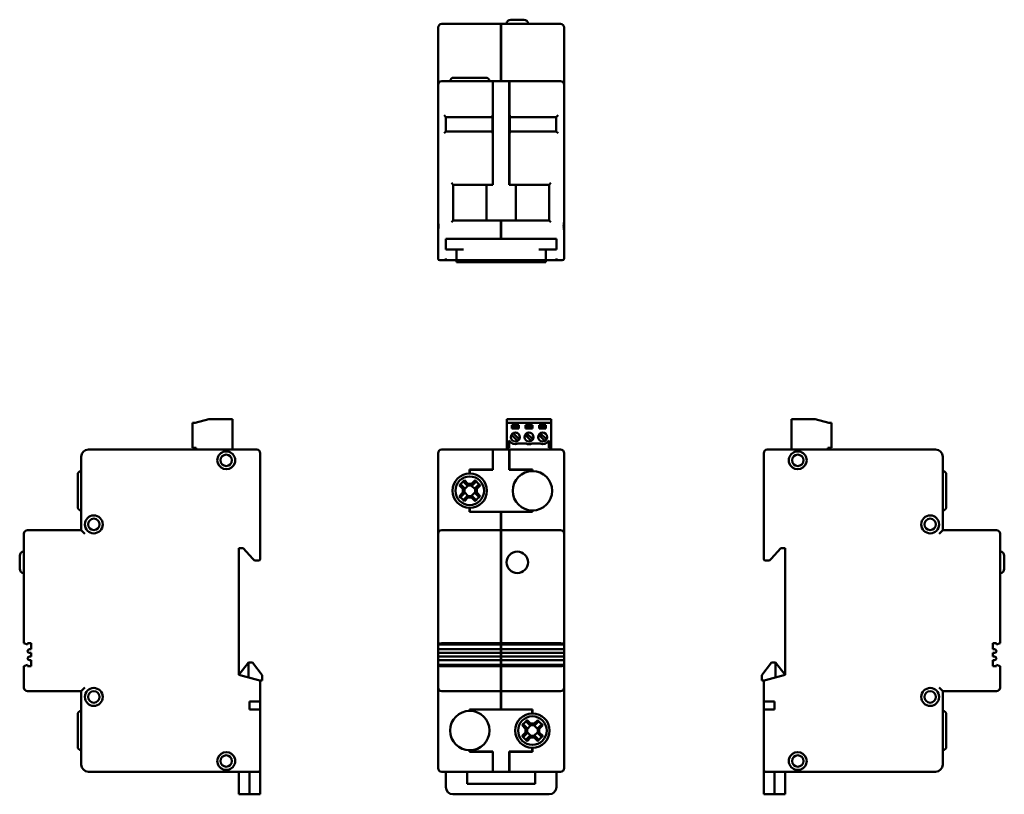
# Model space of a CAD drawing. Header units: millimetres. Extents: x 73 to 348, y 56 to 272.
import ezdxf

# ---------------------------------------------------------------- set-up
doc = ezdxf.new("R2010")
doc.units = ezdxf.units.MM
doc.layers.add('Viditelné hrany(CSN)', color=7, linetype='Continuous', lineweight=50)

msp = doc.modelspace()

# ---------------------------------------------------------------- linework, layer by layer
at = {"layer": 'Viditelné hrany(CSN)'}
for p, q in [((189.57, 270.06), (189.57, 254.06)), ((207.14, 271.06), (190.57, 271.06)), ((207.14, 271.06), (207.14, 270.06)), ((207.14, 271.01), (207.19, 271.01)), ((207.14, 255.06), (207.14, 270.06)), ((207.19, 270.06), (207.19, 271.06)), ((223.77, 271.06), (207.19, 271.06)), ((207.19, 270.06), (207.19, 255.06)), ((209.89, 272.26), (213.49, 272.26)), ((224.77, 254.06), (224.77, 270.06)), ((193.92, 256.06), (202.92, 256.06)), ((189.57, 253.06), (189.57, 254.06)), ((189.57, 253.06), (189.57, 216.06)), ((204.84, 255.06), (190.57, 255.06)), ((204.84, 255.06), (204.89, 255.06)), ((204.84, 255.06), (204.84, 253.06)), ((204.89, 255.01), (204.84, 255.01)), ((204.84, 226.66), (204.84, 253.06)), ((209.44, 255.06), (204.89, 255.06)), ((204.89, 253.06), (204.89, 255.06)), ((204.89, 253.06), (204.89, 226.16)), ((209.44, 255.06), (209.49, 255.06)), ((209.44, 255.06), (209.44, 253.06)), ((209.49, 255.01), (209.44, 255.01)), ((209.44, 226.16), (209.44, 253.06)), ((223.77, 255.06), (209.49, 255.06)), ((209.49, 253.06), (209.49, 255.06)), ((209.49, 253.06), (209.49, 226.66)), ((224.77, 254.06), (224.77, 253.06)), ((224.77, 216.06), (224.77, 253.06)), ((191.27, 245.56), (191.77, 245.06)), ((191.77, 241.06), (191.77, 245.06)), ((191.77, 245.06), (204.77, 245.06)), ((204.77, 240.56), (204.77, 245.56)), ((209.57, 240.56), (209.57, 245.56)), ((209.57, 245.06), (222.57, 245.06)), ((222.57, 245.06), (223.07, 245.56)), ((222.57, 245.06), (222.57, 241.06)), ((191.77, 241.06), (191.27, 240.56)), ((204.77, 241.06), (191.77, 241.06)), ((222.57, 241.06), (209.57, 241.06)), ((222.57, 241.06), (223.07, 240.56)), ((193.27, 226.66), (193.77, 226.16)), ((193.77, 226.16), (203.07, 226.16)), ((193.77, 216.16), (193.77, 226.16)), ((203.07, 216.16), (203.07, 226.16)), ((204.89, 226.16), (203.07, 226.16)), ((204.84, 226.66), (204.84, 226.44)), ((204.84, 226.16), (204.84, 226.44)), ((211.27, 226.16), (209.44, 226.16)), ((209.49, 226.44), (209.49, 226.66)), ((209.49, 226.16), (209.49, 226.44)), ((211.27, 226.16), (220.57, 226.16)), ((211.27, 216.16), (211.27, 226.16)), ((220.57, 226.16), (221.07, 226.66)), ((220.57, 226.16), (220.57, 216.16)), ((189.57, 213.06), (189.57, 216.06)), ((193.77, 216.16), (193.27, 215.66)), ((203.07, 216.16), (193.77, 216.16)), ((203.07, 216.16), (211.27, 216.16)), ((207.14, 215.88), (207.14, 215.66)), ((207.19, 215.88), (207.14, 215.88)), ((207.14, 211.06), (207.14, 215.66)), ((207.19, 215.66), (207.19, 215.88)), ((207.19, 215.66), (207.19, 211.06)), ((220.57, 216.16), (211.27, 216.16)), ((220.57, 216.16), (221.07, 215.66)), ((224.77, 216.06), (224.77, 213.06)), ((189.57, 213.06), (189.57, 205.56)), ((224.77, 205.56), (224.77, 213.06)), ((191.72, 211.06), (193.72, 211.06)), ((191.72, 211.06), (191.72, 208.06)), ((220.62, 211.06), (193.72, 211.06)), ((207.14, 211.11), (207.19, 211.11)), ((220.62, 211.06), (222.62, 211.06)), ((222.62, 208.06), (222.62, 211.06)), ((193.72, 208.06), (191.72, 208.06)), ((193.72, 208.06), (196.67, 208.06)), ((194.67, 208.06), (194.67, 205.11)), ((217.67, 208.06), (220.62, 208.06)), ((219.67, 205.11), (219.67, 208.06)), ((222.62, 208.06), (220.62, 208.06)), ((190.57, 205.06), (190.07, 205.06)), ((190.57, 205.06), (191.72, 205.06)), ((191.72, 205.06), (191.72, 205.56)), ((194.67, 205.06), (191.72, 205.06)), ((196.67, 205.11), (194.67, 205.11)), ((194.67, 205.11), (194.67, 205.06)), ((194.67, 205.06), (194.67, 204.56)), ((194.67, 204.56), (219.67, 204.56)), ((196.67, 205.11), (217.67, 205.11)), ((219.67, 205.11), (217.67, 205.11)), ((219.67, 205.06), (219.67, 205.11)), ((222.62, 205.06), (219.67, 205.06)), ((219.67, 204.56), (219.67, 205.06)), ((222.62, 205.56), (222.62, 205.06)), ((222.62, 205.06), (223.77, 205.06)), ((224.27, 205.06), (223.77, 205.06)), ((121, 159.68), (121, 152.68)), ((121.7, 159.68), (121, 159.68)), ((121.7, 159.68), (125.5, 160.68)), ((132.1, 160.68), (125.5, 160.68)), ((132.1, 160.68), (132.1, 152.18)), ((208.81, 160.68), (221.11, 160.68)), ((208.81, 159.68), (208.81, 160.68)), ((208.81, 159.68), (208.81, 152.68)), ((221.11, 159.68), (208.81, 159.68)), ((221.11, 159.68), (221.11, 160.68)), ((221.11, 159.68), (221.11, 152.68)), ((288.33, 160.68), (288.33, 152.18)), ((294.93, 160.68), (288.33, 160.68)), ((298.73, 159.68), (294.93, 160.68)), ((299.43, 159.68), (298.73, 159.68)), ((299.43, 159.68), (299.43, 152.68)), ((210.21, 158.08), (210.21, 158.98)), ((210.21, 158.98), (212.11, 158.98)), ((210.21, 158.68), (212.11, 158.68)), ((212.11, 158.08), (210.21, 158.08)), ((212.11, 158.98), (212.11, 158.08)), ((214.01, 158.08), (214.01, 158.98)), ((214.01, 158.98), (215.91, 158.98)), ((214.01, 158.68), (215.91, 158.68)), ((215.91, 158.08), (214.01, 158.08)), ((215.91, 158.98), (215.91, 158.08)), ((217.81, 158.08), (217.81, 158.98)), ((217.81, 158.98), (219.71, 158.98)), ((217.81, 158.68), (219.71, 158.68)), ((219.71, 158.08), (217.81, 158.08)), ((219.71, 158.98), (219.71, 158.08)), ((209.43, 152.68), (209.43, 154.68)), ((211.78, 154.61), (210.08, 156.31)), ((210.5, 156.74), (212.21, 155.04)), ((215.59, 154.61), (213.88, 156.32)), ((214.31, 156.75), (216.02, 155.04)), ((219.4, 154.61), (217.69, 156.33)), ((218.11, 156.75), (219.83, 155.04)), ((220.49, 154.68), (220.49, 152.68)), ((138.9, 152.18), (91.9, 152.18)), ((121, 152.68), (122, 152.68)), ((122, 152.68), (122, 152.18)), ((204.84, 152.18), (190.57, 152.18)), ((204.84, 152.18), (204.84, 150.18)), ((204.84, 152.18), (204.89, 152.18)), ((204.84, 152.13), (204.89, 152.13)), ((204.89, 150.18), (204.89, 152.18)), ((209.44, 152.18), (204.89, 152.18)), ((208.81, 152.18), (208.81, 152.68)), ((208.81, 152.68), (209.43, 152.68)), ((209.44, 152.18), (209.44, 150.18)), ((209.44, 152.18), (209.49, 152.18)), ((209.49, 152.13), (209.44, 152.13)), ((209.49, 150.18), (209.49, 152.18)), ((223.77, 152.18), (209.49, 152.18)), ((211.92, 153.83), (214.19, 153.83)), ((215.72, 153.83), (217.99, 153.83)), ((220.49, 152.68), (221.11, 152.68)), ((221.11, 152.68), (221.11, 152.18)), ((328.53, 152.18), (281.53, 152.18)), ((298.43, 152.18), (298.43, 152.68)), ((298.43, 152.68), (299.43, 152.68)), ((89.9, 150.18), (89.9, 129.68)), ((139.9, 121.68), (139.9, 151.18)), ((189.57, 150.18), (189.57, 151.18)), ((189.57, 150.18), (189.57, 131.28)), ((204.84, 146.61), (204.84, 150.18)), ((204.89, 150.18), (204.89, 146.56)), ((209.44, 146.56), (209.44, 150.18)), ((209.49, 150.18), (209.49, 146.61)), ((224.77, 151.18), (224.77, 150.18)), ((224.77, 131.28), (224.77, 150.18)), ((280.53, 151.18), (280.53, 121.68)), ((330.53, 129.68), (330.53, 150.18)), ((198.39, 145.48), (198.39, 146.61)), ((198.39, 146.61), (204.84, 146.61)), ((204.89, 146.56), (198.44, 146.56)), ((198.44, 146.56), (198.44, 145.48)), ((215.89, 146.56), (209.44, 146.56)), ((209.49, 146.61), (215.94, 146.61)), ((215.89, 146.18), (215.89, 146.56)), ((215.94, 146.61), (215.94, 146.18)), ((88.9, 136.18), (88.9, 145.18)), ((197.73, 142.17), (196.78, 143.12)), ((196.95, 143.59), (197.92, 142.62)), ((198.39, 145.48), (198.42, 145.48)), ((198.42, 145.48), (198.44, 145.48)), ((198.91, 142.62), (199.89, 143.59)), ((200.05, 143.12), (199.1, 142.17)), ((331.53, 145.18), (331.53, 136.18)), ((196.48, 141.18), (195.51, 142.15)), ((195.98, 142.32), (196.93, 141.37)), ((196.48, 140.19), (196.48, 141.18)), ((197.98, 142.17), (196.93, 141.12)), ((196.93, 141.36), (196.93, 141.37)), ((196.93, 141.36), (196.93, 140)), ((197.74, 142.17), (197.73, 142.17)), ((199.1, 142.17), (197.74, 142.17)), ((197.92, 142.62), (198.91, 142.62)), ((199.91, 141.12), (198.85, 142.17)), ((199.1, 142.17), (199.1, 142.17)), ((199.91, 141.37), (200.85, 142.32)), ((199.91, 141.36), (199.91, 141.37)), ((199.91, 140), (199.91, 141.36)), ((201.33, 142.15), (200.35, 141.18)), ((200.35, 141.18), (200.35, 140.19)), ((195.51, 139.21), (196.48, 140.19)), ((196.93, 139.99), (195.98, 139.05)), ((196.78, 138.24), (197.73, 139.19)), ((196.93, 140.25), (197.98, 139.19)), ((196.93, 140), (196.93, 139.99)), ((197.92, 138.75), (196.95, 137.77)), ((197.74, 139.19), (197.73, 139.19)), ((197.74, 139.19), (199.1, 139.19)), ((198.91, 138.75), (197.92, 138.75)), ((198.85, 139.19), (199.91, 140.25)), ((199.89, 137.77), (198.91, 138.75)), ((199.1, 139.19), (200.05, 138.24)), ((199.1, 139.19), (199.1, 139.19)), ((199.91, 140), (199.91, 139.99)), ((200.85, 139.05), (199.91, 139.99)), ((200.35, 140.19), (201.33, 139.21)), ((198.39, 134.76), (198.39, 135.88)), ((198.42, 135.88), (198.39, 135.88)), ((198.44, 135.88), (198.42, 135.88)), ((198.44, 135.88), (198.44, 134.81)), ((198.44, 134.81), (215.89, 134.81)), ((215.89, 134.81), (215.89, 135.18)), ((215.94, 135.18), (215.94, 134.76)), ((207.14, 134.76), (198.39, 134.76)), ((207.14, 129.68), (207.14, 134.76)), ((215.94, 134.76), (207.19, 134.76)), ((207.19, 134.76), (207.19, 129.68)), ((89.9, 129.68), (74.9, 129.68)), ((90.9, 128.68), (89.9, 129.68)), ((189.57, 131.28), (189.57, 128.68)), ((207.14, 129.68), (190.57, 129.68)), ((207.14, 129.68), (207.14, 128.68)), ((207.14, 129.63), (207.19, 129.63)), ((207.19, 128.68), (207.19, 129.68)), ((223.77, 129.68), (207.19, 129.68)), ((224.77, 128.68), (224.77, 131.28)), ((330.53, 129.68), (329.53, 128.68)), ((345.53, 129.68), (330.53, 129.68)), ((73.9, 128.68), (73.9, 98.08)), ((189.57, 128.68), (189.57, 98.08)), ((207.14, 98.08), (207.14, 128.68)), ((207.19, 128.68), (207.19, 98.08)), ((224.77, 98.08), (224.77, 128.68)), ((346.53, 98.08), (346.53, 128.68)), ((133.9, 124.68), (135.1, 124.68)), ((133.9, 89.28), (133.9, 124.68)), ((135.1, 124.68), (137.85, 121.68)), ((282.59, 121.68), (285.33, 124.68)), ((285.33, 124.68), (286.53, 124.68)), ((286.53, 124.68), (286.53, 89.28)), ((72.7, 118.88), (72.7, 122.48)), ((138.3, 121.18), (137.85, 121.68)), ((138.3, 121.18), (138.9, 121.18)), ((139.4, 121.18), (138.9, 121.18)), ((281.53, 121.18), (281.03, 121.18)), ((281.53, 121.18), (282.13, 121.18)), ((282.59, 121.68), (282.13, 121.18)), ((347.73, 122.48), (347.73, 118.88)), ((74.9, 97.73), (73.9, 98.08)), ((74.9, 97.73), (74.9, 98.08)), ((74.9, 98.08), (75.9, 98.08)), ((75.9, 96.38), (75.4, 96.38)), ((75.9, 98.08), (75.9, 96.38)), ((189.57, 98.08), (189.57, 97.73)), ((207.14, 97.73), (189.57, 97.73)), ((189.57, 96.38), (189.57, 97.73)), ((207.14, 96.38), (189.57, 96.38)), ((189.57, 95.38), (189.57, 96.38)), ((190.57, 98.08), (207.14, 98.08)), ((207.14, 98.12), (207.19, 98.12)), ((207.14, 97.73), (207.14, 98.08)), ((207.14, 97.8), (207.19, 97.8)), ((207.14, 96.38), (207.14, 97.73)), ((207.14, 96.38), (207.14, 95.38)), ((207.14, 96.33), (207.19, 96.33)), ((207.19, 98.08), (207.19, 97.73)), ((207.19, 98.08), (223.77, 98.08)), ((207.19, 97.73), (207.19, 96.38)), ((224.77, 97.73), (207.19, 97.73)), ((207.19, 95.38), (207.19, 96.38)), ((224.77, 96.38), (207.19, 96.38)), ((224.77, 97.73), (224.77, 98.08)), ((224.77, 97.73), (224.77, 96.38)), ((224.77, 96.38), (224.77, 95.38)), ((344.53, 98.08), (345.53, 98.08)), ((344.53, 96.38), (344.53, 98.08)), ((345.03, 96.38), (344.53, 96.38)), ((346.53, 98.08), (345.53, 97.73)), ((345.53, 98.08), (345.53, 97.73)), ((75.4, 95.38), (75.9, 95.38)), ((75.9, 94.38), (75.4, 94.38)), ((75.9, 95.38), (75.9, 94.38)), ((189.57, 94.38), (189.57, 95.38)), ((189.57, 95.38), (207.14, 95.38)), ((207.14, 94.38), (189.57, 94.38)), ((189.57, 93.38), (189.57, 94.38)), ((207.14, 95.43), (207.19, 95.43)), ((207.14, 94.38), (207.14, 95.38)), ((207.14, 94.38), (207.14, 93.38)), ((207.14, 94.33), (207.19, 94.33)), ((207.19, 95.38), (207.19, 94.38)), ((207.19, 95.38), (224.77, 95.38)), ((207.19, 93.38), (207.19, 94.38)), ((224.77, 94.38), (207.19, 94.38)), ((224.77, 95.38), (224.77, 94.38)), ((224.77, 94.38), (224.77, 93.38)), ((344.53, 95.38), (345.03, 95.38)), ((344.53, 94.38), (344.53, 95.38)), ((345.03, 94.38), (344.53, 94.38)), ((73.9, 91.68), (74.9, 92.03)), ((73.9, 91.68), (73.9, 85.68)), ((74.9, 91.68), (74.9, 92.03)), ((75.9, 91.68), (74.9, 91.68)), ((75.4, 93.38), (75.9, 93.38)), ((75.9, 93.38), (75.9, 91.68)), ((133.9, 89.28), (136.6, 92.68)), ((136.6, 92.68), (137.7, 92.68)), ((136.6, 88.56), (136.6, 92.68)), ((137.7, 92.68), (140.4, 89.18)), ((189.57, 92.03), (189.57, 93.38)), ((189.57, 93.38), (207.14, 93.38)), ((189.57, 92.03), (189.57, 91.68)), ((207.14, 92.03), (189.57, 92.03)), ((189.57, 91.68), (189.57, 85.68)), ((207.14, 91.68), (190.57, 91.68)), ((207.14, 93.43), (207.19, 93.43)), ((207.14, 92.03), (207.14, 93.38)), ((207.14, 91.68), (207.14, 92.03)), ((207.14, 91.96), (207.19, 91.96)), ((207.14, 85.68), (207.14, 91.68)), ((207.14, 91.65), (207.19, 91.65)), ((207.19, 93.38), (207.19, 92.03)), ((207.19, 93.38), (224.77, 93.38)), ((207.19, 92.03), (207.19, 91.68)), ((224.77, 92.03), (207.19, 92.03)), ((207.19, 91.68), (207.19, 85.68)), ((223.77, 91.68), (207.19, 91.68)), ((224.77, 93.38), (224.77, 92.03)), ((224.77, 91.68), (224.77, 92.03)), ((224.77, 85.68), (224.77, 91.68)), ((280.03, 89.18), (282.73, 92.68)), ((282.73, 92.68), (283.83, 92.68)), ((283.83, 92.68), (283.83, 88.56)), ((286.53, 89.28), (283.83, 92.68)), ((344.53, 93.38), (345.03, 93.38)), ((344.53, 91.68), (344.53, 93.38)), ((345.53, 91.68), (344.53, 91.68)), ((345.53, 92.03), (346.53, 91.68)), ((345.53, 92.03), (345.53, 91.68)), ((346.53, 85.68), (346.53, 91.68)), ((139.4, 87.81), (133.9, 89.28)), ((140.4, 89.18), (140.4, 87.68)), ((280.03, 87.68), (280.03, 89.18)), ((286.53, 89.28), (281.03, 87.81)), ((90.9, 85.68), (89.9, 84.68)), ((139.4, 87.81), (139.9, 87.68)), ((139.9, 81.78), (139.9, 87.68)), ((140.4, 87.68), (139.9, 87.68)), ((189.57, 85.68), (189.57, 83.08)), ((207.14, 85.68), (207.14, 84.68)), ((207.19, 84.68), (207.19, 85.68)), ((224.77, 83.08), (224.77, 85.68)), ((280.53, 87.68), (280.03, 87.68)), ((280.53, 87.68), (281.03, 87.81)), ((280.53, 87.68), (280.53, 81.78)), ((330.53, 84.68), (329.53, 85.68)), ((74.9, 84.68), (89.9, 84.68)), ((89.9, 84.68), (89.9, 64.18)), ((189.57, 83.08), (189.57, 64.18)), ((190.57, 84.68), (207.14, 84.68)), ((207.14, 84.73), (207.19, 84.73)), ((207.14, 79.61), (207.14, 84.68)), ((207.19, 84.68), (207.19, 79.61)), ((207.19, 84.68), (223.77, 84.68)), ((224.77, 64.18), (224.77, 83.08)), ((330.53, 64.18), (330.53, 84.68)), ((330.53, 84.68), (345.53, 84.68)), ((136.9, 81.78), (139.4, 81.78)), ((136.9, 81.78), (136.9, 79.58)), ((139.9, 81.78), (139.4, 81.78)), ((139.85, 79.58), (139.85, 81.78)), ((281.03, 81.78), (280.53, 81.78)), ((280.58, 81.78), (280.58, 79.58)), ((281.03, 81.78), (283.53, 81.78)), ((283.53, 79.58), (283.53, 81.78)), ((88.9, 69.18), (88.9, 78.18)), ((139.4, 79.58), (136.9, 79.58)), ((139.4, 79.58), (139.85, 79.58)), ((139.85, 79.45), (139.85, 79.58)), ((139.9, 63.18), (139.9, 79.36)), ((198.39, 79.18), (198.39, 79.61)), ((198.39, 79.61), (207.14, 79.61)), ((198.44, 79.56), (215.89, 79.56)), ((198.44, 79.56), (198.44, 79.18)), ((207.19, 79.61), (215.94, 79.61)), ((215.89, 78.48), (215.89, 79.56)), ((215.89, 78.48), (215.92, 78.48)), ((215.92, 78.48), (215.94, 78.48)), ((215.94, 79.61), (215.94, 78.48)), ((280.53, 79.36), (280.53, 63.18)), ((280.58, 79.58), (280.58, 79.45)), ((281.03, 79.58), (280.58, 79.58)), ((283.53, 79.58), (281.03, 79.58)), ((331.53, 78.18), (331.53, 69.18)), ((213.98, 74.18), (213.01, 75.15)), ((213.48, 75.32), (214.43, 74.37)), ((215.23, 75.17), (214.28, 76.12)), ((215.48, 75.17), (214.43, 74.12)), ((214.43, 74.36), (214.43, 74.37)), ((214.43, 74.36), (214.43, 73)), ((214.45, 76.59), (215.42, 75.62)), ((215.24, 75.17), (215.23, 75.17)), ((216.6, 75.17), (215.24, 75.17)), ((215.42, 75.62), (216.41, 75.62)), ((217.41, 74.12), (216.35, 75.17)), ((216.41, 75.62), (217.39, 76.59)), ((217.55, 76.12), (216.6, 75.17)), ((216.6, 75.17), (216.6, 75.17)), ((217.41, 74.37), (218.35, 75.32)), ((217.41, 74.36), (217.41, 74.37)), ((217.41, 73), (217.41, 74.36)), ((218.83, 75.15), (217.85, 74.18)), ((213.01, 72.21), (213.98, 73.19)), ((214.43, 72.99), (213.48, 72.05)), ((213.98, 73.19), (213.98, 74.18)), ((214.28, 71.24), (215.23, 72.19)), ((214.43, 73.25), (215.48, 72.19)), ((214.43, 73), (214.43, 72.99)), ((215.42, 71.75), (214.45, 70.77)), ((215.24, 72.19), (215.23, 72.19)), ((215.24, 72.19), (216.6, 72.19)), ((216.41, 71.75), (215.42, 71.75)), ((216.35, 72.19), (217.41, 73.25)), ((217.39, 70.77), (216.41, 71.75)), ((216.6, 72.19), (217.55, 71.24)), ((216.6, 72.19), (216.6, 72.19)), ((217.41, 73), (217.41, 72.99)), ((218.35, 72.05), (217.41, 72.99)), ((217.85, 74.18), (217.85, 73.19)), ((217.85, 73.19), (218.83, 72.21)), ((215.92, 68.88), (215.89, 68.88)), ((215.89, 67.81), (215.89, 68.88)), ((215.94, 68.88), (215.92, 68.88)), ((215.94, 68.88), (215.94, 67.76)), ((198.39, 67.76), (198.39, 68.18)), ((204.84, 67.76), (198.39, 67.76)), ((198.44, 68.18), (198.44, 67.81)), ((198.44, 67.81), (204.89, 67.81)), ((204.84, 64.18), (204.84, 67.76)), ((204.89, 67.81), (204.89, 64.18)), ((209.44, 64.18), (209.44, 67.81)), ((209.44, 67.81), (215.89, 67.81)), ((215.94, 67.76), (209.49, 67.76)), ((209.49, 67.76), (209.49, 64.18)), ((189.57, 63.18), (189.57, 64.18)), ((204.84, 64.18), (204.84, 62.18)), ((204.89, 62.18), (204.89, 64.18)), ((209.44, 64.18), (209.44, 62.18)), ((209.49, 62.18), (209.49, 64.18)), ((224.77, 64.18), (224.77, 63.18)), ((91.9, 62.18), (139.4, 62.18)), ((133.9, 62.18), (133.9, 57.88)), ((136.9, 57.88), (136.9, 62.18)), ((139.4, 62.18), (139.9, 62.18)), ((139.85, 57.88), (139.85, 62.18)), ((139.9, 63.18), (139.9, 62.68)), ((139.9, 62.68), (139.9, 62.18)), ((190.57, 62.18), (204.84, 62.18)), ((191.72, 62.18), (191.72, 57.88)), ((197.67, 58.78), (197.67, 62.18)), ((204.84, 62.23), (204.89, 62.23)), ((204.89, 62.18), (204.84, 62.18)), ((204.89, 62.18), (209.44, 62.18)), ((209.49, 62.23), (209.44, 62.23)), ((209.49, 62.18), (209.44, 62.18)), ((209.49, 62.18), (223.77, 62.18)), ((216.67, 62.18), (216.67, 58.78)), ((222.62, 62.18), (222.62, 57.88)), ((280.53, 62.68), (280.53, 63.18)), ((280.53, 62.18), (280.53, 62.68)), ((280.53, 62.18), (281.03, 62.18)), ((280.58, 62.18), (280.58, 57.88)), ((281.03, 62.18), (328.53, 62.18)), ((283.53, 62.18), (283.53, 57.88)), ((286.53, 62.18), (286.53, 57.88)), ((133.9, 55.88), (133.9, 57.88)), ((136.9, 57.88), (136.9, 55.88)), ((139.85, 57.88), (139.85, 55.88)), ((216.67, 58.78), (197.67, 58.78)), ((280.58, 55.88), (280.58, 57.88)), ((283.53, 55.88), (283.53, 57.88)), ((286.53, 57.88), (286.53, 55.88)), ((133.9, 55.88), (136.9, 55.88)), ((136.9, 55.88), (139.85, 55.88)), ((220.62, 55.88), (193.72, 55.88)), ((280.58, 55.88), (283.53, 55.88)), ((283.53, 55.88), (286.53, 55.88))]:
    msp.add_line(p, q, dxfattribs=at)
for centre, radius in [((211.16, 155.68), 1.25), ((214.96, 155.68), 1.25), ((218.76, 155.68), 1.25), ((130.4, 149.18), 1.6), ((290.03, 149.18), 1.6), ((198.42, 140.68), 4), ((93.4, 131.28), 2.5), ((93.4, 131.28), 1.6), ((327.03, 131.28), 2.5), ((327.03, 131.28), 1.6), ((211.69, 120.68), 3), ((93.4, 83.08), 2.5), ((327.03, 83.08), 2.5), ((93.4, 83.08), 1.6), ((327.03, 83.08), 1.6), ((215.92, 73.68), 4), ((130.4, 65.18), 1.6), ((290.03, 65.18), 1.6)]:
    msp.add_circle(centre, radius, dxfattribs=at)
for centre, radius, start, end in [((190.57, 270.06), 1, 90, 180), ((209.89, 271.06), 1.2, 90, 180), ((213.49, 271.06), 1.2, 0, 90), ((223.77, 270.06), 1, 0, 90), ((193.92, 255.06), 1, 90, 180), ((202.92, 255.06), 1, 0, 90), ((190.57, 254.06), 1, 90, 180), ((223.77, 254.06), 1, 0, 90), ((190.07, 205.56), 0.5, 180, 270), ((224.27, 205.56), 0.5, 270, 0), ((211.14, 155.68), 1.25, 328.8865, 89.5416), ((214.95, 155.68), 1.25, 328.8865, 89.7708), ((211.16, 155.68), 2, 210, 292.5195), ((211.14, 155.68), 1.25, 270.4584, 301.1135), ((211.14, 155.68), 1.25, 301.1135, 328.8865), ((214.95, 155.68), 1.25, 270.2292, 301.1135), ((214.95, 155.68), 1.25, 301.1135, 328.8865), ((218.76, 155.68), 2, 247.4805, 330), ((91.9, 150.18), 2, 90, 180), ((138.9, 151.18), 1, 0, 90), ((190.57, 151.18), 1, 90, 180), ((214.96, 155.68), 2, 247.4805, 292.5195), ((223.77, 151.18), 1, 0, 90), ((281.53, 151.18), 1, 90, 180), ((328.53, 150.18), 2, 0, 90), ((130.4, 149.18), 2.5, 126.8699, 53.1301), ((290.03, 149.18), 2.5, 126.8699, 53.1301), ((89.9, 145.18), 1, 90, 180), ((215.92, 140.68), 5.5, 90.2604, 269.7396), ((215.92, 140.68), 5.5, 89.7396, 90.2604), ((215.92, 140.68), 5.5, 270.2604, 89.7396), ((330.53, 145.18), 1, 0, 90), ((198.42, 140.68), 4.8, 90, 270), ((198.42, 140.68), 4.8, 270, 90), ((89.9, 136.18), 1, 180, 270), ((215.92, 140.68), 5.5, 269.7396, 270.2604), ((330.53, 136.18), 1, 270, 0), ((74.9, 128.68), 1, 90, 180), ((190.57, 128.68), 1, 90, 180), ((223.77, 128.68), 1, 0, 90), ((345.53, 128.68), 1, 0, 90), ((73.9, 122.48), 1.2, 90, 180), ((139.4, 121.68), 0.5, 270, 0), ((281.03, 121.68), 0.5, 180, 270), ((346.53, 122.48), 1.2, 0, 90), ((73.9, 118.88), 1.2, 180, 270), ((346.53, 118.88), 1.2, 270, 0), ((75.4, 95.88), 0.5, 90, 270), ((345.03, 95.88), 0.5, 270, 90), ((75.4, 93.88), 0.5, 90, 270), ((345.03, 93.88), 0.5, 270, 90), ((74.9, 85.68), 1, 180, 270), ((190.57, 85.68), 1, 180, 270), ((223.77, 85.68), 1, 270, 0), ((345.53, 85.68), 1, 270, 0), ((89.9, 78.18), 1, 90, 180), ((198.42, 73.68), 5.5, 90.2604, 269.7396), ((198.42, 73.68), 5.5, 89.7396, 90.2604), ((198.42, 73.68), 5.5, 270.2604, 89.7396), ((215.92, 73.68), 4.8, 90, 270), ((215.92, 73.68), 4.8, 270, 90), ((330.53, 78.18), 1, 0, 90), ((89.9, 69.18), 1, 180, 270), ((330.53, 69.18), 1, 270, 0), ((130.4, 65.18), 2.5, 306.8699, 233.1301), ((198.42, 73.68), 5.5, 269.7396, 270.2604), ((290.03, 65.18), 2.5, 306.8699, 233.1301), ((91.9, 64.18), 2, 180, 270), ((328.53, 64.18), 2, 270, 0), ((139.4, 62.68), 0.5, 270, 0), ((190.57, 63.18), 1, 180, 270), ((223.77, 63.18), 1, 270, 0), ((281.03, 62.68), 0.5, 180, 270), ((193.72, 57.88), 2, 180, 270), ((220.62, 57.88), 2, 270, 0)]:
    msp.add_arc(centre, radius, start, end, dxfattribs=at)
for centre, major_axis, ratio, start_param, end_param in [((199.76, 139.34), (-7.1, -7.1), 0.499722, 4.610829, 4.813949), ((197.07, 139.34), (-7.1, 7.1), 0.499722, 4.610829, 4.813949), ((199.76, 142.02), (7.1, -7.1), 0.499722, 4.610829, 4.813949), ((197.07, 142.02), (7.1, 7.1), 0.499722, 4.610829, 4.813949), ((190.57, 97.73), (1, 0), 0.35, 1.570796, 3.141593), ((223.77, 97.73), (1, 0), 0.35, 0, 1.570796), ((190.57, 92.03), (-1, 0), 0.35, 0, 1.570796), ((223.77, 92.03), (-1, 0), 0.35, 1.570796, 3.141593), ((139.4, 79.36), (-0.5, 0), 0.45098, 3.141593, 4.712389), ((281.03, 79.36), (-0.5, 0), 0.45098, 4.712389, 6.283185), ((217.26, 72.34), (-7.1, -7.1), 0.499722, 4.610829, 4.813949), ((214.57, 72.34), (-7.1, 7.1), 0.499722, 4.610829, 4.813949), ((217.26, 75.02), (7.1, -7.1), 0.499722, 4.610829, 4.813949), ((214.57, 75.02), (7.1, 7.1), 0.499722, 4.610829, 4.813949)]:
    msp.add_ellipse(centre, major_axis=major_axis, ratio=ratio, start_param=start_param, end_param=end_param, dxfattribs=at)
for points in [[(189.57, 216.06), (189.57, 215.87), (189.6, 215.64), (189.67, 215.13), (189.7, 214.84), (189.7, 214.29), (189.67, 214), (189.6, 213.48), (189.57, 213.26), (189.57, 213.06)], [(224.77, 213.06), (224.77, 213.26), (224.73, 213.48), (224.67, 214), (224.63, 214.29), (224.63, 214.84), (224.67, 215.13), (224.73, 215.64), (224.77, 215.87), (224.77, 216.06)], [(128.9, 151.18), (129.1, 151.33), (129.32, 151.45), (129.84, 151.63), (130.13, 151.68), (130.68, 151.68), (130.97, 151.63), (131.48, 151.45), (131.71, 151.33), (131.9, 151.18)], [(288.53, 151.18), (288.72, 151.33), (288.95, 151.45), (289.46, 151.63), (289.75, 151.68), (290.3, 151.68), (290.59, 151.63), (291.11, 151.45), (291.33, 151.33), (291.53, 151.18)], [(131.9, 63.18), (131.71, 63.03), (131.48, 62.91), (130.97, 62.73), (130.68, 62.68), (130.13, 62.68), (129.84, 62.73), (129.32, 62.91), (129.1, 63.03), (128.9, 63.18)], [(291.53, 63.18), (291.33, 63.03), (291.11, 62.91), (290.59, 62.73), (290.3, 62.68), (289.75, 62.68), (289.46, 62.73), (288.95, 62.91), (288.72, 63.03), (288.53, 63.18)]]:
    msp.add_open_spline(points, degree=3, knots=[0.1744496, 0.1744496, 0.1744496, 0.1744496, 0.2469898, 0.2469898, 0.3292854, 0.3292854, 0.4115811, 0.4115811, 0.4841213, 0.4841213, 0.4841213, 0.4841213], dxfattribs=at)
for points, weights in [([(196.78, 143.12), (196.86, 143.35), (196.95, 143.59)], [1, 1.0002289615, 1]), ([(199.89, 143.59), (199.97, 143.35), (200.05, 143.12)], [1, 1.00022896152, 1]), ([(195.51, 142.15), (195.75, 142.23), (195.98, 142.32)], [1, 1.00022896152, 1]), ([(200.85, 142.32), (201.09, 142.23), (201.33, 142.15)], [1, 1.0002289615, 1]), ([(195.98, 139.05), (195.75, 139.13), (195.51, 139.21)], [1, 1.0002289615, 1]), ([(196.95, 137.77), (196.86, 138.01), (196.78, 138.24)], [1, 1.00022896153, 1]), ([(200.05, 138.24), (199.97, 138.01), (199.89, 137.77)], [1, 1.00022896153, 1]), ([(201.33, 139.21), (201.09, 139.13), (200.85, 139.05)], [1, 1.00022896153, 1]), ([(213.01, 75.15), (213.25, 75.23), (213.48, 75.32)], [1, 1.00022896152, 1]), ([(214.28, 76.12), (214.36, 76.35), (214.45, 76.59)], [1, 1.0002289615, 1]), ([(217.39, 76.59), (217.47, 76.35), (217.55, 76.12)], [1, 1.00022896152, 1]), ([(218.35, 75.32), (218.59, 75.23), (218.83, 75.15)], [1, 1.0002289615, 1]), ([(213.48, 72.05), (213.25, 72.13), (213.01, 72.21)], [1, 1.0002289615, 1]), ([(218.83, 72.21), (218.59, 72.13), (218.35, 72.05)], [1, 1.00022896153, 1]), ([(214.45, 70.77), (214.36, 71.01), (214.28, 71.24)], [1, 1.00022896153, 1]), ([(217.55, 71.24), (217.47, 71.01), (217.39, 70.77)], [1, 1.00022896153, 1])]:
    msp.add_rational_spline(points, weights, degree=2, dxfattribs=at)
for points in [[(196.48, 141.18), (196.63, 141.24), (196.78, 141.3), (196.93, 141.36)], [(197.92, 142.62), (197.86, 142.47), (197.8, 142.32), (197.74, 142.17)], [(198.91, 142.62), (198.97, 142.47), (199.04, 142.32), (199.1, 142.17)], [(200.35, 141.18), (200.2, 141.24), (200.05, 141.3), (199.91, 141.36)], [(196.48, 140.19), (196.63, 140.12), (196.78, 140.06), (196.93, 140)], [(197.92, 138.75), (197.86, 138.9), (197.8, 139.04), (197.74, 139.19)], [(198.91, 138.75), (198.97, 138.9), (199.04, 139.04), (199.1, 139.19)], [(200.35, 140.19), (200.2, 140.12), (200.05, 140.06), (199.91, 140)], [(213.98, 74.18), (214.13, 74.24), (214.28, 74.3), (214.43, 74.36)], [(215.42, 75.62), (215.36, 75.47), (215.3, 75.32), (215.24, 75.17)], [(216.41, 75.62), (216.47, 75.47), (216.54, 75.32), (216.6, 75.17)], [(217.85, 74.18), (217.7, 74.24), (217.55, 74.3), (217.41, 74.36)], [(213.98, 73.19), (214.13, 73.12), (214.28, 73.06), (214.43, 73)], [(215.42, 71.75), (215.36, 71.9), (215.3, 72.04), (215.24, 72.19)], [(216.41, 71.75), (216.47, 71.9), (216.54, 72.04), (216.6, 72.19)], [(217.85, 73.19), (217.7, 73.12), (217.55, 73.06), (217.41, 73)]]:
    msp.add_open_spline(points, degree=3, dxfattribs=at)

doc.saveas('drawing.dxf')
